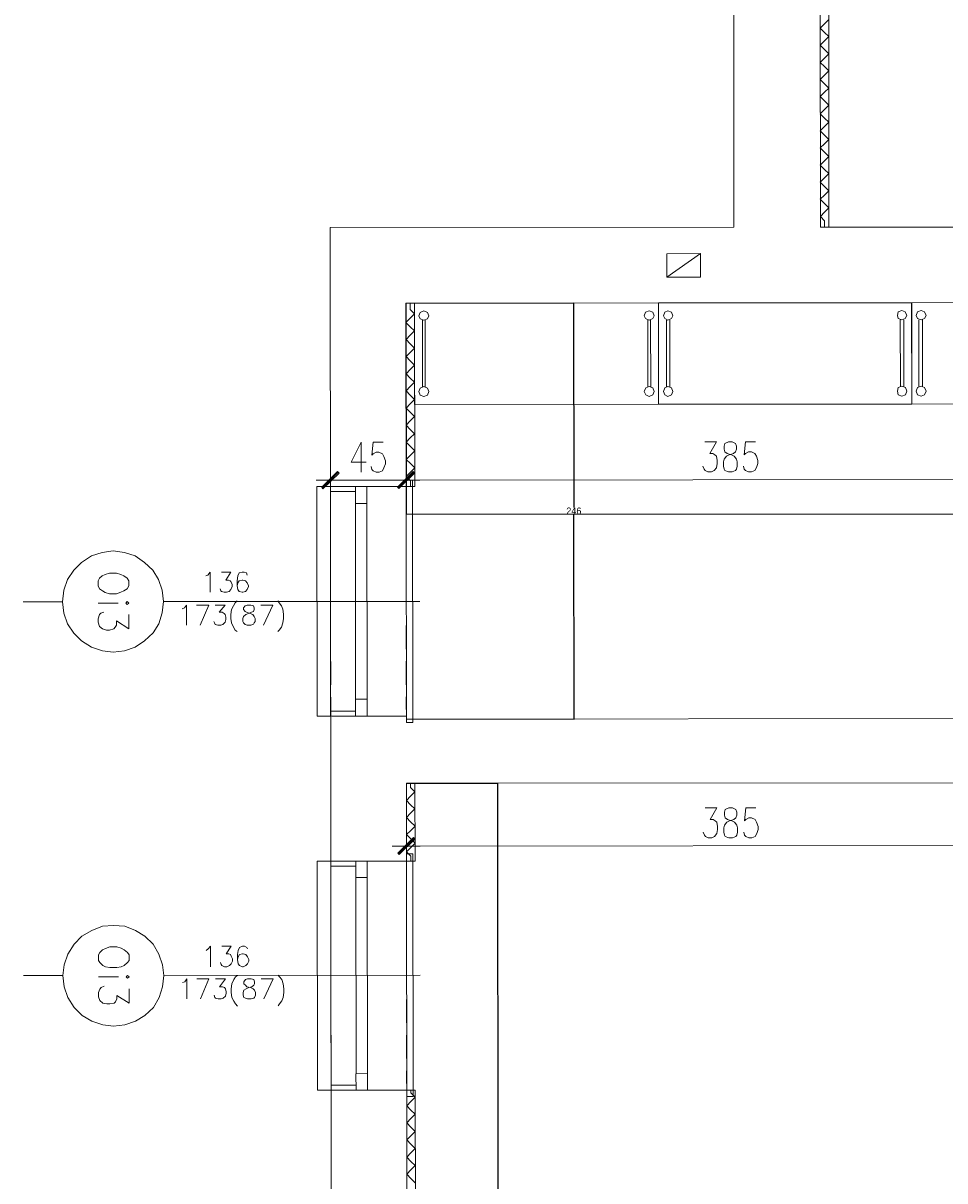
# Model space of a CAD drawing. Header units: inches. Extents: x -5850 to 5646, y 8947 to 13007.
# Tile 4 of 256: x -5532 to -4986, y 9634 to 10320. Entities that reach past the tile are written whole.
import ezdxf

# ---------------------------------------------------------------- set-up
doc = ezdxf.new("R2010")
doc.units = ezdxf.units.IN
doc.header["$MEASUREMENT"] = 0
for name, color, linetype in [('at_Entity', 7, 'Continuous'), ('at_Rect', 7, 'Continuous'), ('at_Solid', 7, 'Continuous')]:
    doc.layers.add(name, color=color, linetype=linetype)
doc.dimstyles.get("Standard").update_dxf_attribs({"dimtxt": 4, "dimasz": 0.18, "dimexe": 0.18, "dimexo": 0.0625, "dimgap": 0.09, "dimtad": 0, "dimtih": 1, "dimtoh": 1, "dimdec": 0, "dimzin": 0, "dimdsep": 46, "dimtxsty": 'Standard', "dimcen": 0.09, "dimadec": 0, "dimazin": 0, "dimtfac": 1, "dimtdec": 0, "dimtofl": 0, "dimtmove": 0, "dimatfit": 3, "dimfxl": 1, "dimtolj": 1, "dimtzin": 0, "dimarcsym": 0})

# ---------------------------------------------------------------- blocks, each defined once
blk = doc.blocks.new('*D3')
at = {"color": 0, "lineweight": -2, "transparency": 16777216}
for p, q in [((-5304.63, 9869.8), (-5250.5, 9869.85)), ((-5250.68, 9869.67), (-5250.46, 9617.48)), ((-5250.23, 9361.1), (-5250.46, 9613.3)), ((-5304.18, 9360.88), (-5250.05, 9360.92))]:
    blk.add_line(p, q, dxfattribs=at)
at = {"color": 0, "transparency": 16777216}
for points in [[(-5250.65, 9869.67), (-5250.71, 9869.67), (-5250.68, 9869.85)], [(-5250.26, 9361.1), (-5250.2, 9361.1), (-5250.23, 9360.92)]]:
    blk.add_solid(points, dxfattribs=at)
at = {"layer": 'Defpoints', "color": 0, "transparency": 16777216}
for p in [(-5304.7, 9869.8), (-5250.68, 9869.85), (-5304.24, 9360.88)]:
    blk.add_point(p, dxfattribs=at)
at = {"color": 0, "lineweight": 20, "transparency": 16777216, "insert": (-5250.46, 9615.39), "char_height": 4, "attachment_point": 5}
blk.add_mtext('\\A1;509', dxfattribs=at)
blk = doc.blocks.new('*D4')
at = {"color": 0, "lineweight": -2, "transparency": 16777216}
for p, q in [((-5304.95, 10154.02), (-5304.84, 10028.91)), ((-3960.03, 10155.22), (-3959.92, 10030.11)), ((-5304.66, 10029.09), (-4639.13, 10029.68)), ((-3960.1, 10030.29), (-4625.62, 10029.7))]:
    blk.add_line(p, q, dxfattribs=at)
at = {"color": 0, "transparency": 16777216}
for points in [[(-5304.66, 10029.12), (-5304.66, 10029.06), (-5304.84, 10029.09)], [(-3960.1, 10030.26), (-3960.1, 10030.32), (-3959.92, 10030.29)]]:
    blk.add_solid(points, dxfattribs=at)
at = {"layer": 'Defpoints', "color": 0, "transparency": 16777216}
for p in [(-5304.95, 10154.08), (-3960.03, 10155.28), (-3959.92, 10030.29)]:
    blk.add_point(p, dxfattribs=at)
at = {"color": 0, "lineweight": 20, "transparency": 16777216, "insert": (-4632.38, 10029.69), "char_height": 4, "attachment_point": 5}
blk.add_mtext('\\A1;1345', dxfattribs=at)
blk = doc.blocks.new('*D5')
at = {"color": 0, "lineweight": -2, "transparency": 16777216}
for p, q in [((-5304.89, 10154.08), (-5205.47, 10154.17)), ((-5205.65, 10153.99), (-5205.54, 10033.13)), ((-5205.43, 9908.09), (-5205.54, 10028.95)), ((-5304.67, 9907.82), (-5205.25, 9907.91))]:
    blk.add_line(p, q, dxfattribs=at)
at = {"color": 0, "transparency": 16777216}
for points in [[(-5205.62, 10153.99), (-5205.68, 10153.99), (-5205.65, 10154.17)], [(-5205.46, 9908.09), (-5205.4, 9908.09), (-5205.43, 9907.91)]]:
    blk.add_solid(points, dxfattribs=at)
at = {"layer": 'Defpoints', "color": 0, "transparency": 16777216}
for p in [(-5304.95, 10154.08), (-5205.65, 10154.17), (-5304.73, 9907.82)]:
    blk.add_point(p, dxfattribs=at)
at = {"color": 0, "lineweight": 20, "transparency": 16777216, "insert": (-5205.54, 10031.04), "char_height": 4, "attachment_point": 5}
blk.add_mtext('\\A1;246', dxfattribs=at)

msp = doc.modelspace()

# ---------------------------------------------------------------- hatches: boundary and pattern name
at = {"layer": 'at_Solid', "lineweight": 20}
for points in [[(-5354.71, 10045.06), (-5354.26, 10044.21), (-5345.4, 10054.36)], [(-5354.26, 10044.21), (-5345.4, 10054.36), (-5344.56, 10053.51)], [(-5300.62, 10054.4), (-5309.09, 10044.25), (-5309.93, 10045.1)], [(-5309.93, 10045.1), (-5309.09, 10044.25), (-5300.62, 10054.4)], [(-5299.79, 10053.55), (-5300.62, 10054.4), (-5309.09, 10044.25)], [(-5309.09, 10044.25), (-5300.62, 10054.4), (-5299.79, 10053.55)], [(-5309.73, 9828.4), (-5308.9, 9827.56), (-5300.43, 9837.71)], [(-5308.9, 9827.56), (-5300.43, 9837.71), (-5299.59, 9836.86)]]:
    msp.add_hatch(color=7, dxfattribs=at).paths.add_polyline_path(points)

# ---------------------------------------------------------------- linework, layer by layer
at = {"layer": 'at_Entity', "color": 7, "lineweight": 20}
for p, q in [((-5112.04, 11696.85), (-5110.71, 10199.03)), ((-5060.91, 11696.9), (-5059.57, 10199.07)), ((-5055.83, 11696.9), (-5054.5, 10199.08)), ((-5059.68, 10316.92), (-5057.17, 10319.46)), ((-5057.16, 10314.39), (-5059.68, 10316.92)), ((-5054.61, 10321.99), (-5057.17, 10319.46)), ((-5059.67, 10306.79), (-5057.16, 10309.32)), ((-5057.16, 10314.39), (-5054.6, 10311.86)), ((-5054.6, 10311.86), (-5057.16, 10309.32)), ((-5057.16, 10304.25), (-5059.67, 10306.79)), ((-5057.16, 10304.25), (-5054.59, 10301.72)), ((-5059.66, 10296.65), (-5057.15, 10299.18)), ((-5057.15, 10294.11), (-5059.66, 10296.65)), ((-5054.59, 10301.72), (-5057.15, 10299.18)), ((-5059.65, 10286.51), (-5057.14, 10289.05)), ((-5057.15, 10294.11), (-5054.58, 10291.59)), ((-5054.58, 10291.59), (-5057.14, 10289.05)), ((-5057.14, 10283.98), (-5059.65, 10286.51)), ((-5057.14, 10283.98), (-5054.57, 10281.45)), ((-5059.64, 10276.37), (-5057.13, 10278.91)), ((-5057.13, 10273.84), (-5059.64, 10276.37)), ((-5054.57, 10281.45), (-5057.13, 10278.91)), ((-5059.63, 10266.24), (-5057.12, 10268.77)), ((-5057.13, 10273.84), (-5054.56, 10271.31)), ((-5054.56, 10271.31), (-5057.12, 10268.77)), ((-5057.12, 10263.7), (-5059.63, 10266.24)), ((-5057.12, 10263.7), (-5054.55, 10261.17)), ((-5059.62, 10256.1), (-5057.12, 10258.63)), ((-5057.11, 10253.56), (-5059.62, 10256.1)), ((-5054.55, 10261.17), (-5057.12, 10258.63)), ((-5059.61, 10245.96), (-5057.11, 10248.49)), ((-5057.11, 10253.56), (-5054.54, 10251.03)), ((-5054.54, 10251.03), (-5057.11, 10248.49)), ((-5057.1, 10243.42), (-5059.61, 10245.96)), ((-5057.1, 10243.42), (-5054.53, 10240.9)), ((-5054.53, 10240.9), (-5057.1, 10238.36)), ((-5059.6, 10235.82), (-5057.1, 10238.36)), ((-5057.09, 10233.29), (-5059.6, 10235.82)), ((-5059.6, 10225.68), (-5057.09, 10228.22)), ((-5057.09, 10233.29), (-5054.53, 10230.76)), ((-5054.53, 10230.76), (-5057.09, 10228.22)), ((-5057.08, 10223.15), (-5059.6, 10225.68)), ((-5057.08, 10223.15), (-5054.52, 10220.62)), ((-5054.52, 10220.62), (-5057.08, 10218.08)), ((-5059.59, 10215.55), (-5057.08, 10218.08)), ((-5057.07, 10213.01), (-5059.59, 10215.55)), ((-5059.58, 10205.41), (-5057.07, 10207.95)), ((-5057.07, 10213.01), (-5054.51, 10210.48)), ((-5054.51, 10210.48), (-5057.07, 10207.95)), ((-5057.07, 10202.88), (-5059.58, 10205.41)), ((-5059.57, 10199.07), (-4541.75, 10199.54)), ((-5057.07, 10202.88), (-5057.06, 10199.08)), ((-5349.77, 10198.81), (-5110.71, 10199.03)), ((-5348.97, 9310.09), (-5349.77, 10198.81)), ((-5150.4, 10183.36), (-5130.55, 10183.38)), ((-5150.38, 10169.43), (-5150.4, 10183.36)), ((-5150.38, 10169.43), (-5130.55, 10183.38)), ((-5130.55, 10183.38), (-5130.53, 10169.44)), ((-5130.53, 10169.44), (-5150.38, 10169.43)), ((-5304.95, 10154.08), (-3960.03, 10155.28)), ((-5304.73, 9907.82), (-5304.95, 10154.08)), ((-5302.44, 10150.28), (-5302.44, 10154.08)), ((-5299.78, 10045.52), (-5299.87, 10154.09)), ((-5304.94, 10142.68), (-5302.43, 10145.21)), ((-5302.44, 10150.28), (-5299.87, 10147.75)), ((-5299.87, 10147.75), (-5302.43, 10145.21)), ((-5296.52, 10148.6), (-5297.36, 10146.48)), ((-5297.36, 10146.48), (-5296.52, 10144.79)), ((-5294.41, 10149.44), (-5296.52, 10148.6)), ((-5296.52, 10144.79), (-5294.4, 10143.95)), ((-5292.29, 10148.6), (-5294.41, 10149.44)), ((-5294.4, 10143.95), (-5292.28, 10144.8)), ((-5291.45, 10146.49), (-5292.29, 10148.6)), ((-5292.28, 10144.8), (-5291.45, 10146.49)), ((-5163.02, 10148.72), (-5163.86, 10146.6)), ((-5163.86, 10146.6), (-5163.02, 10144.91)), ((-5160.91, 10149.56), (-5163.02, 10148.72)), ((-5163.02, 10144.91), (-5160.9, 10144.07)), ((-5158.79, 10148.72), (-5160.91, 10149.56)), ((-5160.9, 10144.07), (-5158.78, 10144.92)), ((-5157.95, 10146.61), (-5158.79, 10148.72)), ((-5158.78, 10144.92), (-5157.95, 10146.61)), ((-5151.65, 10148.73), (-5152.48, 10146.61)), ((-5152.48, 10146.61), (-5151.65, 10144.92)), ((-5149.92, 10149.57), (-5151.65, 10148.73)), ((-5151.65, 10144.92), (-5149.92, 10144.08)), ((-5147.8, 10148.73), (-5149.92, 10149.57)), ((-5149.92, 10144.08), (-5147.8, 10144.93)), ((-5146.96, 10146.62), (-5147.8, 10148.73)), ((-5147.8, 10144.93), (-5146.96, 10146.62)), ((-5013.52, 10148.85), (-5013.91, 10146.73)), ((-5013.91, 10146.73), (-5013.52, 10145.05)), ((-5011.4, 10149.69), (-5013.52, 10148.85)), ((-5013.52, 10145.05), (-5011.4, 10144.21)), ((-5009.28, 10148.85), (-5011.4, 10149.69)), ((-5011.4, 10144.21), (-5009.28, 10145.05)), ((-5008.44, 10146.74), (-5009.28, 10148.85)), ((-5009.28, 10145.05), (-5008.44, 10146.74)), ((-5002.09, 10148.86), (-5002.92, 10146.74)), ((-5002.92, 10146.74), (-5002.09, 10145.06)), ((-4999.97, 10149.7), (-5002.09, 10148.86)), ((-5002.09, 10145.06), (-4999.97, 10144.22)), ((-4997.85, 10148.86), (-4999.97, 10149.7)), ((-4999.97, 10144.22), (-4997.85, 10145.06)), ((-4997.01, 10146.75), (-4997.85, 10148.86)), ((-4997.85, 10145.06), (-4997.01, 10146.75)), ((-5302.43, 10140.14), (-5304.94, 10142.68)), ((-5302.43, 10140.14), (-5299.86, 10137.61)), ((-5295.24, 10143.95), (-5295.2, 10104.24)), ((-5293.56, 10143.95), (-5293.53, 10104.24)), ((-5161.74, 10144.07), (-5161.7, 10104.36)), ((-5160.07, 10144.07), (-5160.03, 10104.36)), ((-5150.75, 10144.08), (-5150.72, 10104.37)), ((-5148.69, 10144.08), (-5148.65, 10104.37)), ((-5012.23, 10144.2), (-5012.2, 10104.49)), ((-5010.12, 10144.21), (-5010.08, 10104.5)), ((-5001.25, 10144.21), (-5001.21, 10104.5)), ((-4999.13, 10144.22), (-4999.09, 10104.51)), ((-5304.93, 10132.54), (-5302.42, 10135.07)), ((-5302.42, 10130), (-5304.93, 10132.54)), ((-5299.86, 10137.61), (-5302.42, 10135.07)), ((-5304.92, 10122.4), (-5302.41, 10124.94)), ((-5302.42, 10130), (-5299.85, 10127.48)), ((-5299.85, 10127.48), (-5302.41, 10124.94)), ((-5302.41, 10119.87), (-5304.92, 10122.4)), ((-5302.41, 10119.87), (-5299.84, 10117.34)), ((-5299.84, 10117.34), (-5302.41, 10114.8)), ((-5304.91, 10112.26), (-5302.41, 10114.8)), ((-5302.4, 10109.73), (-5304.91, 10112.26)), ((-5304.9, 10102.13), (-5302.4, 10104.66)), ((-5302.4, 10109.73), (-5299.83, 10107.2)), ((-5299.83, 10107.2), (-5302.4, 10104.66)), ((-5296.48, 10103.82), (-5297.32, 10101.71)), ((-5294.37, 10104.67), (-5296.48, 10103.82)), ((-5292.25, 10103.83), (-5294.37, 10104.67)), ((-5291.41, 10101.71), (-5292.25, 10103.83)), ((-5162.98, 10103.94), (-5163.82, 10101.83)), ((-5160.87, 10104.79), (-5162.98, 10103.94)), ((-5158.75, 10103.95), (-5160.87, 10104.79)), ((-5157.91, 10101.83), (-5158.75, 10103.95)), ((-5151.61, 10103.95), (-5152.44, 10101.84)), ((-5149.88, 10104.8), (-5151.61, 10103.95)), ((-5147.76, 10103.96), (-5149.88, 10104.8)), ((-5146.92, 10101.84), (-5147.76, 10103.96)), ((-5013.48, 10104.08), (-5013.87, 10101.96)), ((-5011.36, 10104.92), (-5013.48, 10104.08)), ((-5009.24, 10104.08), (-5011.36, 10104.92)), ((-5008.4, 10101.97), (-5009.24, 10104.08)), ((-5002.05, 10104.09), (-5002.88, 10101.97)), ((-4999.93, 10104.93), (-5002.05, 10104.09)), ((-4997.81, 10104.09), (-4999.93, 10104.93)), ((-4996.97, 10101.98), (-4997.81, 10104.09)), ((-5302.39, 10099.59), (-5304.9, 10102.13)), ((-5302.39, 10099.59), (-5299.82, 10097.06)), ((-5299.82, 10097.06), (-5302.39, 10094.52)), ((-5297.32, 10101.71), (-5296.48, 10099.6)), ((-5296.48, 10099.6), (-5294.36, 10098.76)), ((-5294.36, 10098.76), (-5292.24, 10099.6)), ((-5292.24, 10099.6), (-5291.41, 10101.71)), ((-5163.82, 10101.83), (-5162.98, 10099.72)), ((-5162.98, 10099.72), (-5160.86, 10098.88)), ((-5160.86, 10098.88), (-5158.74, 10099.72)), ((-5158.74, 10099.72), (-5157.91, 10101.83)), ((-5152.44, 10101.84), (-5151.61, 10099.73)), ((-5151.61, 10099.73), (-5149.88, 10098.88)), ((-5149.88, 10098.88), (-5147.76, 10099.73)), ((-5147.76, 10099.73), (-5146.92, 10101.84)), ((-5013.87, 10101.96), (-5013.48, 10099.85)), ((-5013.48, 10099.85), (-5011.36, 10099.01)), ((-5011.36, 10099.01), (-5009.24, 10099.85)), ((-5009.24, 10099.85), (-5008.4, 10101.97)), ((-5002.88, 10101.97), (-5002.05, 10099.86)), ((-5002.05, 10099.86), (-4999.93, 10099.02)), ((-4999.93, 10099.02), (-4997.81, 10099.86)), ((-4997.81, 10099.86), (-4996.97, 10101.98)), ((-5304.89, 10091.99), (-5302.39, 10094.52)), ((-5302.38, 10089.45), (-5304.89, 10091.99)), ((-5304.88, 10081.85), (-5302.38, 10084.38)), ((-5302.38, 10089.45), (-5299.81, 10086.92)), ((-5299.81, 10086.92), (-5302.38, 10084.38)), ((-5302.37, 10079.32), (-5304.88, 10081.85)), ((-5302.37, 10079.32), (-5299.81, 10076.79)), ((-5299.81, 10076.79), (-5302.37, 10074.25)), ((-5331.48, 10071.69), (-5337.38, 10059.86)), ((-5331.48, 10071.69), (-5331.46, 10053.95)), ((-5324.34, 10071.69), (-5325.17, 10064.09)), ((-5318.43, 10071.7), (-5324.34, 10071.69)), ((-5304.88, 10071.71), (-5302.37, 10074.25)), ((-5302.36, 10069.18), (-5304.88, 10071.71)), ((-5127.88, 10071.87), (-5121.13, 10071.88)), ((-5121.13, 10071.88), (-5124.92, 10065.11)), ((-5116.06, 10071.03), (-5116.5, 10069.35)), ((-5116.5, 10069.35), (-5116.5, 10067.65)), ((-5113.94, 10071.88), (-5116.06, 10071.03)), ((-5111.88, 10071.88), (-5113.94, 10071.88)), ((-5109.76, 10071.04), (-5111.88, 10071.88)), ((-5109.31, 10069.35), (-5109.76, 10071.04)), ((-5109.31, 10067.66), (-5109.31, 10069.35)), ((-5103.85, 10071.89), (-5104.68, 10064.29)), ((-5097.94, 10071.9), (-5103.85, 10071.89)), ((-5325.17, 10064.09), (-5324.33, 10064.94)), ((-5324.33, 10064.94), (-5322.6, 10065.78)), ((-5322.6, 10065.78), (-5320.93, 10065.78)), ((-5320.93, 10065.78), (-5318.81, 10064.94)), ((-5318.81, 10064.94), (-5317.97, 10063.25)), ((-5317.97, 10063.25), (-5317.13, 10060.72)), ((-5304.87, 10061.57), (-5302.36, 10064.11)), ((-5302.36, 10069.18), (-5299.8, 10066.65)), ((-5299.8, 10066.65), (-5302.36, 10064.11)), ((-5124.92, 10065.11), (-5123.25, 10065.12)), ((-5123.25, 10065.12), (-5121.96, 10064.27)), ((-5121.96, 10064.27), (-5121.13, 10063.43)), ((-5121.13, 10063.43), (-5120.73, 10060.89)), ((-5116.5, 10067.65), (-5116.05, 10065.96)), ((-5116.5, 10061.74), (-5115.21, 10063.43)), ((-5116.05, 10065.96), (-5114.83, 10065.12)), ((-5115.21, 10063.43), (-5113.54, 10064.28)), ((-5114.83, 10065.12), (-5112.26, 10064.28)), ((-5113.54, 10064.28), (-5110.98, 10065.13)), ((-5112.26, 10064.28), (-5110.59, 10063.44)), ((-5110.98, 10065.13), (-5109.75, 10065.97)), ((-5110.59, 10063.44), (-5109.3, 10061.75)), ((-5109.75, 10065.97), (-5109.31, 10067.66)), ((-5104.68, 10064.29), (-5103.84, 10065.13)), ((-5103.84, 10065.13), (-5102.11, 10065.98)), ((-5102.11, 10065.98), (-5100.44, 10065.98)), ((-5100.44, 10065.98), (-5098.32, 10065.14)), ((-5098.32, 10065.14), (-5097.48, 10063.45)), ((-5097.48, 10063.45), (-5096.64, 10060.91)), ((-5349.63, 10041.68), (-5349.64, 10056.89)), ((-5337.38, 10059.86), (-5328.51, 10059.86)), ((-5325.16, 10055.64), (-5325.55, 10057.33)), ((-5324.32, 10054.8), (-5325.16, 10055.64)), ((-5317.97, 10056.49), (-5318.8, 10054.8)), ((-5317.13, 10059.03), (-5317.97, 10056.49)), ((-5317.13, 10060.72), (-5317.13, 10059.03)), ((-5302.36, 10059.04), (-5304.87, 10061.57)), ((-5304.86, 10056.93), (-5304.85, 10041.72)), ((-5304.85, 10041.72), (-5304.86, 10056.93)), ((-5302.36, 10059.04), (-5299.79, 10056.51)), ((-5299.79, 10056.51), (-5302.35, 10053.98)), ((-5128.31, 10055.82), (-5129.15, 10057.5)), ((-5127.87, 10054.97), (-5128.31, 10055.82)), ((-5121.12, 10056.67), (-5122.4, 10054.98)), ((-5120.73, 10059.21), (-5121.12, 10056.67)), ((-5120.73, 10060.89), (-5120.73, 10059.21)), ((-5116.88, 10060.05), (-5116.5, 10061.74)), ((-5116.88, 10057.51), (-5116.88, 10060.05)), ((-5116.49, 10055.83), (-5116.88, 10057.51)), ((-5116.04, 10054.98), (-5116.49, 10055.83)), ((-5109.3, 10055.83), (-5109.74, 10054.99)), ((-5109.3, 10061.75), (-5108.91, 10060.06)), ((-5108.91, 10057.52), (-5109.3, 10055.83)), ((-5108.91, 10060.06), (-5108.91, 10057.52)), ((-5104.67, 10055.84), (-5105.06, 10057.53)), ((-5103.83, 10054.99), (-5104.67, 10055.84)), ((-5097.48, 10056.69), (-5098.31, 10055)), ((-5096.64, 10059.23), (-5097.48, 10056.69)), ((-5096.64, 10060.91), (-5096.64, 10059.23)), ((-5341.6, 10049.29), (-5358.11, 10049.28)), ((-5345.4, 10054.36), (-5354.71, 10045.06)), ((-5345.01, 10053.94), (-5354.7, 10044.63)), ((-5354.26, 10044.21), (-5345.4, 10054.36)), ((-5354.26, 10044.21), (-5345.4, 10054.36)), ((-5344.56, 10053.51), (-5354.26, 10044.21)), ((-5345.4, 10054.36), (-5344.56, 10053.51)), ((-5344.17, 10049.29), (-5310.38, 10049.32)), ((-5322.59, 10053.96), (-5324.32, 10054.8)), ((-5320.92, 10053.96), (-5322.59, 10053.96)), ((-5318.8, 10054.8), (-5320.92, 10053.96)), ((-5313.33, 10049.32), (-5296.83, 10049.33)), ((-5296.83, 10049.33), (-5313.33, 10049.32)), ((-5309.93, 10045.1), (-5300.62, 10054.4)), ((-5300.62, 10054.4), (-5309.93, 10045.1)), ((-5309.54, 10044.67), (-5300.23, 10053.98)), ((-5300.23, 10053.98), (-5309.54, 10044.67)), ((-5300.62, 10054.4), (-5309.09, 10044.25)), ((-5300.62, 10054.4), (-5309.09, 10044.25)), ((-5309.09, 10044.25), (-5300.62, 10054.4)), ((-5309.09, 10044.25), (-5300.62, 10054.4)), ((-5309.09, 10044.25), (-5299.79, 10053.55)), ((-5299.79, 10053.55), (-5309.09, 10044.25)), ((-5304.86, 10051.44), (-5302.35, 10053.98)), ((-5302.35, 10048.91), (-5304.86, 10051.44)), ((-5301.06, 10049.33), (-5304.86, 10049.32)), ((-5304.84, 10034.12), (-5304.86, 10049.32)), ((-5302.34, 10045.52), (-5302.35, 10048.91)), ((-5300.94, 9905.71), (-5301.06, 10049.33)), ((-5299.79, 10053.55), (-5300.62, 10054.4)), ((-5300.62, 10054.4), (-5299.79, 10053.55)), ((-5299.39, 10049.33), (-4926.38, 10049.66)), ((-5126.19, 10054.13), (-5127.87, 10054.97)), ((-5124.07, 10054.13), (-5126.19, 10054.13)), ((-5122.4, 10054.98), (-5124.07, 10054.13)), ((-5113.92, 10054.14), (-5116.04, 10054.98)), ((-5111.86, 10054.15), (-5113.92, 10054.14)), ((-5109.74, 10054.99), (-5111.86, 10054.15)), ((-5102.1, 10054.15), (-5103.83, 10054.99)), ((-5100.43, 10054.16), (-5102.1, 10054.15)), ((-5098.31, 10055), (-5100.43, 10054.16)), ((-5349.63, 10045.48), (-5357.66, 10045.47)), ((-5357.66, 10045.47), (-5357.54, 9909.46)), ((-5354.71, 10045.06), (-5354.26, 10044.21)), ((-5349.63, 10045.48), (-5304.85, 10045.52)), ((-5349.62, 10034.08), (-5349.63, 10045.48)), ((-5334.85, 10042.54), (-5349.63, 10042.52)), ((-5334.85, 10045.49), (-5304.85, 10045.52)), ((-5309.09, 10044.25), (-5309.93, 10045.1)), ((-5309.93, 10045.1), (-5309.09, 10044.25)), ((-5304.85, 10045.52), (-5299.78, 10045.52)), ((-5334.74, 9919.62), (-5334.84, 10035.36)), ((-5327.99, 9919.63), (-5328.1, 10035.37)), ((-5349.6, 10012.96), (-5349.61, 10026.9)), ((-5304.82, 10013), (-5304.84, 10026.94)), ((-5491.12, 10004.38), (-5497.03, 10000.57)), ((-5484.77, 10006.5), (-5491.12, 10004.38)), ((-5478.41, 10007.35), (-5484.77, 10006.5)), ((-5471.66, 10006.51), (-5478.41, 10007.35)), ((-5465.36, 10004.41), (-5471.66, 10006.51)), ((-5459.84, 10000.61), (-5465.36, 10004.41)), ((-5349.58, 9991.83), (-5349.6, 10005.78)), ((-5304.8, 9991.87), (-5304.82, 10005.82)), ((-5501.66, 9995.93), (-5505.44, 9990.43)), ((-5497.03, 10000.57), (-5501.66, 9995.93)), ((-5480.52, 9994.25), (-5483.08, 9993.41)), ((-5476.34, 9994.26), (-5480.52, 9994.25)), ((-5473.77, 9993.42), (-5476.34, 9994.26)), ((-5454.76, 9995.97), (-5459.84, 10000.61)), ((-5451.41, 9990.48), (-5454.76, 9995.97)), ((-5422.25, 9993.04), (-5420.96, 9994.73)), ((-5420.96, 9994.73), (-5420.95, 9982.9)), ((-5414.22, 9994.74), (-5408.75, 9994.74)), ((-5408.75, 9994.74), (-5411.7, 9990.09)), ((-5403.68, 9994.32), (-5404.51, 9992.63)), ((-5401.95, 9994.75), (-5403.68, 9994.32)), ((-5400.72, 9994.75), (-5401.95, 9994.75)), ((-5399.44, 9994.33), (-5400.72, 9994.75)), ((-5398.99, 9993.06), (-5399.44, 9994.33)), ((-5505.44, 9990.43), (-5507.56, 9984.09)), ((-5486.43, 9991.29), (-5487.26, 9989.6)), ((-5487.26, 9989.6), (-5487.26, 9986.64)), ((-5484.76, 9992.56), (-5486.43, 9991.29)), ((-5483.08, 9993.41), (-5484.76, 9992.56)), ((-5472.1, 9992.57), (-5473.77, 9993.42)), ((-5469.98, 9991.31), (-5472.1, 9992.57)), ((-5469.14, 9989.62), (-5469.98, 9991.31)), ((-5469.14, 9986.66), (-5469.14, 9989.62)), ((-5449.28, 9984.14), (-5451.41, 9990.48)), ((-5423.53, 9992.62), (-5422.25, 9993.04)), ((-5411.7, 9990.09), (-5409.97, 9990.1)), ((-5409.97, 9990.1), (-5409.14, 9989.67)), ((-5409.14, 9989.67), (-5408.75, 9989.25)), ((-5408.75, 9989.25), (-5407.85, 9987.56)), ((-5407.85, 9987.56), (-5407.85, 9986.3)), ((-5404.51, 9992.63), (-5404.9, 9989.68)), ((-5404.9, 9989.68), (-5404.9, 9986.72)), ((-5404.51, 9988.41), (-5404.9, 9986.72)), ((-5403.67, 9989.68), (-5404.51, 9988.41)), ((-5401.94, 9990.1), (-5403.67, 9989.68)), ((-5401.55, 9990.1), (-5401.94, 9990.1)), ((-5399.88, 9989.68), (-5401.55, 9990.1)), ((-5398.99, 9988.42), (-5399.88, 9989.68)), ((-5398.15, 9986.72), (-5398.99, 9988.42)), ((-5507.56, 9984.09), (-5508.39, 9977.33)), ((-5487.26, 9986.64), (-5486.42, 9984.96)), ((-5486.42, 9984.96), (-5484.75, 9983.69)), ((-5484.75, 9983.69), (-5483.07, 9982.85)), ((-5483.07, 9982.85), (-5480.51, 9982)), ((-5480.51, 9982), (-5476.33, 9982.01)), ((-5476.33, 9982.01), (-5473.76, 9982.86)), ((-5473.76, 9982.86), (-5472.09, 9983.7)), ((-5472.09, 9983.7), (-5469.97, 9984.97)), ((-5469.97, 9984.97), (-5469.14, 9986.66)), ((-5448.44, 9977.39), (-5449.28, 9984.14)), ((-5414.65, 9983.75), (-5415.04, 9985.02)), ((-5414.21, 9983.33), (-5414.65, 9983.75)), ((-5412.53, 9982.91), (-5414.21, 9983.33)), ((-5411.25, 9982.91), (-5412.53, 9982.91)), ((-5409.58, 9983.34), (-5411.25, 9982.91)), ((-5408.74, 9984.6), (-5409.58, 9983.34)), ((-5407.85, 9986.3), (-5408.74, 9984.6)), ((-5404.9, 9986.72), (-5404.5, 9984.61)), ((-5404.5, 9984.61), (-5403.67, 9983.34)), ((-5403.67, 9983.34), (-5401.94, 9982.92)), ((-5401.94, 9982.92), (-5401.55, 9982.92)), ((-5401.55, 9982.92), (-5399.88, 9983.35)), ((-5399.88, 9983.35), (-5398.98, 9984.61)), ((-5398.98, 9984.61), (-5398.15, 9986.3)), ((-5398.15, 9986.3), (-5398.15, 9986.72)), ((-5349.56, 9970.3), (-5349.58, 9984.66)), ((-5304.79, 9970.34), (-5304.8, 9984.7)), ((-5508.39, 9977.33), (-5531.64, 9977.31)), ((-5508.39, 9977.33), (-5507.54, 9970.58)), ((-5475.43, 9976.52), (-5487.25, 9976.51)), ((-5469.97, 9977.37), (-5470.8, 9976.52)), ((-5470.8, 9976.52), (-5469.96, 9975.68)), ((-5469.13, 9976.53), (-5469.97, 9977.37)), ((-5469.96, 9975.68), (-5469.13, 9976.53)), ((-5449.27, 9970.63), (-5448.44, 9977.39)), ((-5296.76, 9977.52), (-5448.44, 9977.39)), ((-5437.45, 9973.18), (-5436.17, 9973.59)), ((-5436.17, 9973.59), (-5434.89, 9975.29)), ((-5434.89, 9975.29), (-5434.88, 9963.46)), ((-5428.98, 9975.3), (-5421.78, 9975.3)), ((-5421.78, 9975.3), (-5426.85, 9963.47)), ((-5417.99, 9975.31), (-5412.08, 9975.31)), ((-5412.08, 9975.31), (-5415.48, 9971.08)), ((-5407.01, 9974.89), (-5408.29, 9972.78)), ((-5406.17, 9976.58), (-5407.01, 9974.89)), ((-5404.89, 9977.85), (-5406.17, 9976.58)), ((-5400.26, 9974.9), (-5401.09, 9973.63)), ((-5401.09, 9973.63), (-5401.09, 9972.78)), ((-5398.98, 9975.32), (-5400.26, 9974.9)), ((-5396.91, 9975.32), (-5398.98, 9975.32)), ((-5395.18, 9974.9), (-5396.91, 9975.32)), ((-5394.79, 9973.63), (-5395.18, 9974.9)), ((-5394.79, 9972.79), (-5394.79, 9973.63)), ((-5390.95, 9975.33), (-5383.81, 9975.34)), ((-5383.81, 9975.34), (-5389.26, 9963.5)), ((-5380.85, 9977.87), (-5380.02, 9976.61)), ((-5380.02, 9976.61), (-5378.73, 9974.92)), ((-5378.73, 9974.92), (-5377.89, 9972.8)), ((-5507.54, 9970.58), (-5505.42, 9964.24)), ((-5487.24, 9967.21), (-5486.41, 9969.75)), ((-5487.24, 9965.11), (-5487.24, 9967.21)), ((-5486.41, 9969.75), (-5485.57, 9970.6)), ((-5485.57, 9970.6), (-5483.9, 9971.02)), ((-5469.12, 9969.77), (-5469.11, 9961.32)), ((-5451.38, 9964.29), (-5449.27, 9970.63)), ((-5415.48, 9971.08), (-5413.75, 9971.08)), ((-5413.75, 9971.08), (-5412.52, 9970.24)), ((-5412.52, 9970.24), (-5412.08, 9969.82)), ((-5412.08, 9969.82), (-5411.68, 9968.13)), ((-5411.68, 9966.86), (-5412.07, 9965.17)), ((-5411.68, 9968.13), (-5411.68, 9966.86)), ((-5408.29, 9972.78), (-5408.73, 9969.82)), ((-5408.73, 9969.82), (-5408.73, 9967.28)), ((-5408.73, 9967.28), (-5408.28, 9964.75)), ((-5401.53, 9967.29), (-5401.09, 9968.56)), ((-5401.53, 9965.6), (-5401.53, 9967.29)), ((-5401.09, 9972.78), (-5400.25, 9971.52)), ((-5401.09, 9968.56), (-5399.86, 9969.83)), ((-5400.25, 9971.52), (-5399.42, 9971.1)), ((-5399.86, 9969.83), (-5398.13, 9970.25)), ((-5399.42, 9971.1), (-5397.3, 9970.26)), ((-5398.13, 9970.25), (-5396.46, 9971.1)), ((-5397.3, 9970.26), (-5395.62, 9969.83)), ((-5396.46, 9971.1), (-5395.18, 9971.52)), ((-5395.62, 9969.83), (-5394.79, 9968.56)), ((-5395.18, 9971.52), (-5394.79, 9972.79)), ((-5394.79, 9968.56), (-5394.34, 9967.3)), ((-5394.34, 9967.3), (-5394.34, 9965.61)), ((-5377.89, 9972.8), (-5377.45, 9969.85)), ((-5377.44, 9967.31), (-5377.89, 9964.78)), ((-5377.45, 9969.85), (-5377.44, 9967.31)), ((-5505.42, 9964.24), (-5501.62, 9958.75)), ((-5486.4, 9962.57), (-5487.24, 9965.11)), ((-5484.73, 9961.31), (-5486.4, 9962.57)), ((-5482.22, 9960.46), (-5484.73, 9961.31)), ((-5480.49, 9960.46), (-5482.22, 9960.46)), ((-5477.98, 9961.31), (-5480.49, 9960.46)), ((-5477.15, 9962.15), (-5477.98, 9961.31)), ((-5476.31, 9963.42), (-5477.15, 9962.15)), ((-5469.11, 9961.32), (-5476.31, 9965.96)), ((-5476.31, 9965.96), (-5476.31, 9963.42)), ((-5454.73, 9958.8), (-5451.38, 9964.29)), ((-5418.43, 9964.74), (-5418.82, 9965.59)), ((-5417.98, 9963.9), (-5418.43, 9964.74)), ((-5416.31, 9963.47), (-5417.98, 9963.9)), ((-5414.63, 9963.48), (-5416.31, 9963.47)), ((-5413.35, 9963.9), (-5414.63, 9963.48)), ((-5412.07, 9965.17), (-5413.35, 9963.9)), ((-5408.28, 9964.75), (-5406.99, 9962.22)), ((-5406.99, 9962.22), (-5406.16, 9960.53)), ((-5406.16, 9960.53), (-5404.87, 9959.69)), ((-5401.09, 9964.76), (-5401.53, 9965.6)), ((-5400.25, 9963.91), (-5401.09, 9964.76)), ((-5398.97, 9963.49), (-5400.25, 9963.91)), ((-5396.9, 9963.49), (-5398.97, 9963.49)), ((-5395.17, 9963.92), (-5396.9, 9963.49)), ((-5394.78, 9964.77), (-5395.17, 9963.92)), ((-5394.34, 9965.61), (-5394.78, 9964.77)), ((-5380, 9960.55), (-5380.84, 9959.71)), ((-5378.72, 9962.24), (-5380, 9960.55)), ((-5377.89, 9964.78), (-5378.72, 9962.24)), ((-5349.55, 9949.17), (-5349.56, 9963.12)), ((-5304.77, 9949.21), (-5304.78, 9963.16)), ((-5501.62, 9958.75), (-5496.99, 9954.11)), ((-5496.99, 9954.11), (-5491.08, 9950.31)), ((-5465.31, 9950.34), (-5459.8, 9954.15)), ((-5459.8, 9954.15), (-5454.73, 9958.8)), ((-5491.08, 9950.31), (-5484.72, 9948.21)), ((-5484.72, 9948.21), (-5478.36, 9947.37)), ((-5478.36, 9947.37), (-5471.61, 9948.22)), ((-5471.61, 9948.22), (-5465.31, 9950.34)), ((-5349.53, 9928.06), (-5349.54, 9942)), ((-5304.75, 9928.1), (-5304.76, 9942.04)), ((-5349.51, 9909.47), (-5349.52, 9920.87)), ((-5304.73, 9905.71), (-5304.74, 9920.91)), ((-5334.73, 9912.44), (-5349.51, 9912.43)), ((-5357.54, 9909.46), (-5349.51, 9909.47)), ((-5304.73, 9909.51), (-5349.51, 9909.47)), ((-5334.73, 9909.48), (-5304.73, 9909.51)), ((-5304.73, 9907.82), (-4920.79, 9908.16)), ((-5304.73, 9905.71), (-5300.94, 9905.71)), ((-5304.7, 9869.8), (-4920.76, 9870.14)), ((-5304.24, 9360.81), (-5304.7, 9869.8)), ((-5302.18, 9867.27), (-5302.19, 9869.8)), ((-5302.18, 9867.27), (-5299.62, 9864.74)), ((-5299.62, 9864.74), (-5302.18, 9862.2)), ((-5299.58, 9823.77), (-5299.62, 9869.81)), ((-5304.69, 9859.67), (-5302.18, 9862.2)), ((-5302.17, 9857.13), (-5304.69, 9859.67)), ((-5302.17, 9857.13), (-5299.61, 9854.6)), ((-5304.68, 9849.53), (-5302.17, 9852.06)), ((-5299.61, 9854.6), (-5302.17, 9852.06)), ((-5127.69, 9855.18), (-5120.94, 9855.18)), ((-5120.94, 9855.18), (-5124.73, 9848.43)), ((-5115.86, 9854.34), (-5116.31, 9852.65)), ((-5116.31, 9852.65), (-5116.31, 9850.96)), ((-5116.31, 9850.96), (-5115.86, 9849.28)), ((-5113.75, 9855.19), (-5115.86, 9854.34)), ((-5111.68, 9855.19), (-5113.75, 9855.19)), ((-5109.56, 9854.35), (-5111.68, 9855.19)), ((-5109.12, 9852.66), (-5109.56, 9854.35)), ((-5109.56, 9849.28), (-5109.11, 9850.97)), ((-5109.11, 9850.97), (-5109.12, 9852.66)), ((-5103.65, 9855.2), (-5104.48, 9847.6)), ((-5097.74, 9855.2), (-5103.65, 9855.2)), ((-5302.17, 9847), (-5304.68, 9849.53)), ((-5302.17, 9847), (-5299.6, 9844.47)), ((-5299.6, 9844.47), (-5302.16, 9841.93)), ((-5124.73, 9848.43), (-5123.05, 9848.43)), ((-5123.05, 9848.43), (-5121.77, 9847.58)), ((-5121.77, 9847.58), (-5120.93, 9846.73)), ((-5120.93, 9846.73), (-5120.54, 9844.2)), ((-5120.54, 9844.2), (-5120.54, 9842.51)), ((-5116.69, 9843.36), (-5116.3, 9845.05)), ((-5116.69, 9840.83), (-5116.69, 9843.36)), ((-5116.3, 9845.05), (-5115.02, 9846.74)), ((-5115.86, 9849.28), (-5114.63, 9848.43)), ((-5115.02, 9846.74), (-5113.35, 9847.59)), ((-5114.63, 9848.43), (-5112.07, 9847.59)), ((-5113.35, 9847.59), (-5110.78, 9848.44)), ((-5112.07, 9847.59), (-5110.39, 9846.74)), ((-5110.78, 9848.44), (-5109.56, 9849.28)), ((-5110.39, 9846.74), (-5109.11, 9845.06)), ((-5109.11, 9845.06), (-5108.72, 9843.37)), ((-5108.72, 9843.37), (-5108.71, 9840.83)), ((-5104.48, 9847.6), (-5103.65, 9848.44)), ((-5103.65, 9848.44), (-5101.92, 9849.29)), ((-5101.92, 9849.29), (-5100.25, 9849.29)), ((-5100.25, 9849.29), (-5098.13, 9848.45)), ((-5098.13, 9848.45), (-5097.29, 9846.75)), ((-5097.29, 9846.75), (-5096.45, 9844.22)), ((-5096.45, 9844.22), (-5096.45, 9842.53)), ((-5300.43, 9837.71), (-5309.73, 9828.4)), ((-5300.04, 9837.28), (-5309.34, 9827.98)), ((-5308.9, 9827.56), (-5300.43, 9837.71)), ((-5308.9, 9827.56), (-5300.43, 9837.71)), ((-5299.59, 9836.86), (-5308.9, 9827.56)), ((-5304.67, 9839.39), (-5302.16, 9841.93)), ((-5304.66, 9825.03), (-5304.67, 9840.24)), ((-5302.16, 9836.86), (-5304.67, 9839.39)), ((-5302.16, 9836.86), (-5299.59, 9834.33)), ((-5300.43, 9837.71), (-5299.59, 9836.86)), ((-5128.12, 9839.13), (-5128.96, 9840.82)), ((-5127.67, 9838.29), (-5128.12, 9839.13)), ((-5126, 9837.44), (-5127.67, 9838.29)), ((-5123.88, 9837.44), (-5126, 9837.44)), ((-5122.21, 9838.29), (-5123.88, 9837.44)), ((-5120.93, 9839.98), (-5122.21, 9838.29)), ((-5120.54, 9842.51), (-5120.93, 9839.98)), ((-5116.3, 9839.14), (-5116.69, 9840.83)), ((-5115.85, 9838.3), (-5116.3, 9839.14)), ((-5113.73, 9837.45), (-5115.85, 9838.3)), ((-5111.67, 9837.45), (-5113.73, 9837.45)), ((-5109.55, 9838.3), (-5111.67, 9837.45)), ((-5109.1, 9839.14), (-5109.55, 9838.3)), ((-5108.71, 9840.83), (-5109.1, 9839.14)), ((-5104.47, 9839.15), (-5104.87, 9840.84)), ((-5103.64, 9838.31), (-5104.47, 9839.15)), ((-5101.91, 9837.46), (-5103.64, 9838.31)), ((-5100.24, 9837.46), (-5101.91, 9837.46)), ((-5098.12, 9838.31), (-5100.24, 9837.46)), ((-5097.28, 9840), (-5098.12, 9838.31)), ((-5096.45, 9842.53), (-5097.28, 9840)), ((-5296.63, 9832.64), (-5313.14, 9832.63)), ((-5304.66, 9829.25), (-5302.15, 9831.79)), ((-5299.59, 9834.33), (-5302.15, 9831.79)), ((-5299.2, 9832.64), (-4926.19, 9832.97)), ((-5349.43, 9823.72), (-5357.46, 9823.71)), ((-5357.46, 9823.71), (-5357.34, 9688.12)), ((-5349.43, 9823.72), (-5304.65, 9823.76)), ((-5349.42, 9812.74), (-5349.43, 9823.72)), ((-5334.66, 9823.74), (-5304.65, 9823.76)), ((-5309.73, 9828.4), (-5308.9, 9827.56)), ((-5302.15, 9826.72), (-5304.66, 9829.25)), ((-5300.87, 9827.99), (-5304.66, 9827.99)), ((-5304.64, 9812.78), (-5304.66, 9827.99)), ((-5304.65, 9823.76), (-5299.58, 9823.77)), ((-5302.15, 9823.76), (-5302.15, 9826.72)), ((-5300.74, 9684.37), (-5300.87, 9827.99)), ((-5334.65, 9820.78), (-5349.43, 9820.77)), ((-5334.54, 9697.86), (-5334.65, 9814.02)), ((-5327.8, 9697.87), (-5327.9, 9814.03)), ((-5349.4, 9791.2), (-5349.42, 9805.56)), ((-5304.63, 9791.24), (-5304.64, 9805.6)), ((-5490.93, 9782.63), (-5496.83, 9779.24)), ((-5484.57, 9785.16), (-5490.93, 9782.63)), ((-5478.21, 9785.59), (-5484.57, 9785.16)), ((-5471.47, 9785.17), (-5478.21, 9785.59)), ((-5465.16, 9782.65), (-5471.47, 9785.17)), ((-5459.64, 9779.27), (-5465.16, 9782.65)), ((-5349.39, 9770.08), (-5349.4, 9784.02)), ((-5304.61, 9770.12), (-5304.62, 9784.06)), ((-5501.46, 9774.59), (-5505.24, 9768.67)), ((-5496.83, 9779.24), (-5501.46, 9774.59)), ((-5454.56, 9774.63), (-5459.64, 9779.27)), ((-5451.21, 9768.72), (-5454.56, 9774.63)), ((-5505.24, 9768.67), (-5507.36, 9762.34)), ((-5486.23, 9769.54), (-5487.07, 9768.26)), ((-5487.07, 9768.26), (-5487.06, 9764.89)), ((-5484.56, 9771.23), (-5486.23, 9769.54)), ((-5482.89, 9772.07), (-5484.56, 9771.23)), ((-5480.32, 9772.92), (-5482.89, 9772.07)), ((-5476.14, 9772.92), (-5480.32, 9772.92)), ((-5473.57, 9772.08), (-5476.14, 9772.92)), ((-5471.9, 9771.24), (-5473.57, 9772.08)), ((-5469.78, 9769.55), (-5471.9, 9771.24)), ((-5468.94, 9768.28), (-5469.78, 9769.55)), ((-5468.94, 9764.9), (-5468.94, 9768.28)), ((-5449.08, 9762.39), (-5451.21, 9768.72)), ((-5423.33, 9770.86), (-5422.05, 9771.7)), ((-5422.05, 9771.7), (-5420.77, 9773.39)), ((-5420.77, 9773.39), (-5420.76, 9761.15)), ((-5414.02, 9773.4), (-5408.55, 9773.4)), ((-5408.55, 9773.4), (-5411.51, 9768.76)), ((-5411.51, 9768.76), (-5409.78, 9768.76)), ((-5409.78, 9768.76), (-5408.94, 9768.33)), ((-5408.94, 9768.33), (-5408.55, 9767.49)), ((-5404.31, 9770.88), (-5404.7, 9768.34)), ((-5404.7, 9768.34), (-5404.7, 9765.38)), ((-5403.48, 9772.57), (-5404.31, 9770.88)), ((-5403.48, 9768.34), (-5404.31, 9767.07)), ((-5401.75, 9773.41), (-5403.48, 9772.57)), ((-5401.75, 9768.76), (-5403.48, 9768.34)), ((-5400.52, 9773.41), (-5401.75, 9773.41)), ((-5401.36, 9768.76), (-5401.75, 9768.76)), ((-5399.68, 9768.34), (-5401.36, 9768.76)), ((-5399.24, 9772.57), (-5400.52, 9773.41)), ((-5398.79, 9767.08), (-5399.68, 9768.34)), ((-5398.79, 9771.72), (-5399.24, 9772.57)), ((-5507.36, 9762.34), (-5508.19, 9756)), ((-5487.06, 9764.89), (-5486.22, 9763.62)), ((-5486.22, 9763.62), (-5484.55, 9761.93)), ((-5484.55, 9761.93), (-5482.88, 9761.09)), ((-5482.88, 9761.09), (-5480.31, 9760.67)), ((-5476.13, 9760.67), (-5473.56, 9761.1)), ((-5473.56, 9761.1), (-5471.89, 9761.94)), ((-5471.89, 9761.94), (-5469.77, 9763.63)), ((-5469.77, 9763.63), (-5468.94, 9764.9)), ((-5448.24, 9756.05), (-5449.08, 9762.39)), ((-5414.46, 9762.42), (-5414.85, 9763.68)), ((-5414.01, 9761.99), (-5414.46, 9762.42)), ((-5412.34, 9761.15), (-5414.01, 9761.99)), ((-5411.05, 9761.16), (-5412.34, 9761.15)), ((-5409.38, 9762), (-5411.05, 9761.16)), ((-5408.54, 9762.84), (-5409.38, 9762)), ((-5408.55, 9767.49), (-5407.66, 9765.8)), ((-5407.65, 9764.54), (-5408.54, 9762.84)), ((-5407.66, 9765.8), (-5407.65, 9764.54)), ((-5404.31, 9767.07), (-5404.7, 9765.38)), ((-5404.7, 9765.38), (-5404.31, 9762.85)), ((-5404.31, 9762.85), (-5403.47, 9762)), ((-5403.47, 9762), (-5401.74, 9761.16)), ((-5401.74, 9761.16), (-5401.35, 9761.16)), ((-5401.35, 9761.16), (-5399.68, 9762.01)), ((-5399.68, 9762.01), (-5398.79, 9762.85)), ((-5397.95, 9765.39), (-5398.79, 9767.08)), ((-5398.79, 9762.85), (-5397.95, 9764.55)), ((-5397.95, 9764.55), (-5397.95, 9765.39)), ((-5349.37, 9748.96), (-5349.38, 9762.89)), ((-5304.59, 9749), (-5304.6, 9762.93)), ((-5508.19, 9756), (-5531.44, 9755.98)), ((-5508.19, 9756), (-5507.35, 9749.24)), ((-5475.23, 9755.18), (-5487.05, 9755.17)), ((-5480.31, 9760.67), (-5476.13, 9760.67)), ((-5469.77, 9756.03), (-5470.6, 9755.19)), ((-5470.6, 9755.19), (-5469.77, 9754.34)), ((-5468.93, 9755.19), (-5469.77, 9756.03)), ((-5469.77, 9754.34), (-5468.93, 9755.19)), ((-5449.07, 9749.29), (-5448.24, 9756.05)), ((-5296.56, 9756.19), (-5448.24, 9756.05)), ((-5428.78, 9753.96), (-5421.59, 9753.96)), ((-5421.59, 9753.96), (-5426.65, 9742.13)), ((-5417.79, 9753.97), (-5411.88, 9753.97)), ((-5411.88, 9753.97), (-5415.28, 9749.32)), ((-5405.97, 9755.24), (-5406.81, 9753.55)), ((-5404.69, 9756.09), (-5405.97, 9755.24)), ((-5398.78, 9753.98), (-5400.06, 9753.56)), ((-5396.71, 9753.99), (-5398.78, 9753.98)), ((-5394.99, 9753.56), (-5396.71, 9753.99)), ((-5390.75, 9753.99), (-5383.61, 9754)), ((-5383.61, 9754), (-5389.06, 9742.17)), ((-5380.66, 9756.11), (-5379.82, 9755.27)), ((-5379.82, 9755.27), (-5378.54, 9753.58)), ((-5507.35, 9749.24), (-5505.22, 9742.9)), ((-5487.05, 9745.88), (-5486.21, 9747.99)), ((-5486.21, 9747.99), (-5485.38, 9748.84)), ((-5485.38, 9748.84), (-5483.7, 9749.68)), ((-5468.92, 9748), (-5468.92, 9739.56)), ((-5451.19, 9742.95), (-5449.07, 9749.29)), ((-5437.25, 9751.84), (-5435.97, 9752.26)), ((-5435.97, 9752.26), (-5434.69, 9753.95)), ((-5434.69, 9753.95), (-5434.68, 9742.12)), ((-5415.28, 9749.32), (-5413.55, 9749.33)), ((-5413.55, 9749.33), (-5412.32, 9748.9)), ((-5412.32, 9748.9), (-5411.88, 9748.06)), ((-5411.88, 9748.06), (-5411.49, 9746.37)), ((-5408.09, 9751.02), (-5408.53, 9748.06)), ((-5408.53, 9748.06), (-5408.53, 9745.95)), ((-5406.81, 9753.55), (-5408.09, 9751.02)), ((-5401.34, 9745.96), (-5400.89, 9747.22)), ((-5400.06, 9753.56), (-5400.9, 9752.29)), ((-5400.9, 9752.29), (-5400.89, 9751.03)), ((-5400.89, 9751.03), (-5400.06, 9750.18)), ((-5400.89, 9747.22), (-5399.66, 9748.07)), ((-5400.06, 9750.18), (-5399.22, 9749.34)), ((-5399.66, 9748.07), (-5397.94, 9748.92)), ((-5399.22, 9749.34), (-5397.1, 9748.92)), ((-5397.94, 9748.92), (-5396.26, 9749.34)), ((-5397.1, 9748.92), (-5395.43, 9748.07)), ((-5396.26, 9749.34), (-5394.98, 9750.18)), ((-5395.43, 9748.07), (-5394.59, 9747.23)), ((-5394.59, 9752.3), (-5394.99, 9753.56)), ((-5394.98, 9750.18), (-5394.59, 9751.03)), ((-5394.59, 9751.03), (-5394.59, 9752.3)), ((-5394.59, 9747.23), (-5394.14, 9745.96)), ((-5378.54, 9753.58), (-5377.7, 9751.05)), ((-5377.7, 9751.05), (-5377.25, 9748.09)), ((-5377.25, 9748.09), (-5377.25, 9745.98)), ((-5505.22, 9742.9), (-5501.42, 9737)), ((-5487.04, 9743.34), (-5487.05, 9745.88)), ((-5486.2, 9741.24), (-5487.04, 9743.34)), ((-5484.53, 9739.54), (-5486.2, 9741.24)), ((-5476.95, 9740.4), (-5477.78, 9739.55)), ((-5476.11, 9742.09), (-5476.95, 9740.4)), ((-5468.92, 9739.56), (-5476.11, 9744.2)), ((-5476.11, 9744.2), (-5476.11, 9742.09)), ((-5454.53, 9737.04), (-5451.19, 9742.95)), ((-5418.23, 9742.98), (-5418.62, 9744.25)), ((-5417.78, 9742.56), (-5418.23, 9742.98)), ((-5416.11, 9742.14), (-5417.78, 9742.56)), ((-5414.44, 9742.14), (-5416.11, 9742.14)), ((-5413.15, 9742.57), (-5414.44, 9742.14)), ((-5411.87, 9743.83), (-5413.15, 9742.57)), ((-5411.48, 9745.52), (-5411.87, 9743.83)), ((-5411.49, 9746.37), (-5411.48, 9745.52)), ((-5408.53, 9745.95), (-5408.08, 9742.99)), ((-5408.08, 9742.99), (-5406.8, 9740.88)), ((-5406.8, 9740.88), (-5405.96, 9739.19)), ((-5401.33, 9744.27), (-5401.34, 9745.96)), ((-5400.89, 9743), (-5401.33, 9744.27)), ((-5400.05, 9742.58), (-5400.89, 9743)), ((-5398.77, 9742.16), (-5400.05, 9742.58)), ((-5396.7, 9742.16), (-5398.77, 9742.16)), ((-5394.98, 9742.58), (-5396.7, 9742.16)), ((-5394.59, 9743), (-5394.98, 9742.58)), ((-5394.14, 9744.27), (-5394.59, 9743)), ((-5394.14, 9745.96), (-5394.14, 9744.27)), ((-5378.52, 9740.91), (-5379.8, 9739.22)), ((-5377.69, 9743.02), (-5378.52, 9740.91)), ((-5377.25, 9745.98), (-5377.69, 9743.02)), ((-5349.35, 9727.84), (-5349.36, 9741.78)), ((-5304.57, 9727.88), (-5304.58, 9741.82)), ((-5501.42, 9737), (-5496.79, 9732.35)), ((-5482.02, 9739.13), (-5484.53, 9739.54)), ((-5480.29, 9739.13), (-5482.02, 9739.13)), ((-5477.78, 9739.55), (-5480.29, 9739.13)), ((-5459.6, 9732.39), (-5454.53, 9737.04)), ((-5405.96, 9739.19), (-5404.67, 9737.92)), ((-5379.8, 9739.22), (-5380.64, 9737.95)), ((-5496.79, 9732.35), (-5490.88, 9728.98)), ((-5490.88, 9728.98), (-5484.52, 9726.87)), ((-5484.52, 9726.87), (-5478.16, 9726.04)), ((-5478.16, 9726.04), (-5471.41, 9726.88)), ((-5471.41, 9726.88), (-5465.12, 9729)), ((-5465.12, 9729), (-5459.6, 9732.39)), ((-5349.33, 9706.72), (-5349.34, 9720.66)), ((-5304.55, 9706.76), (-5304.56, 9720.7)), ((-5349.31, 9688.13), (-5349.32, 9699.54)), ((-5304.53, 9684.37), (-5304.54, 9699.58)), ((-5357.34, 9688.12), (-5349.31, 9688.13)), ((-5334.54, 9691.1), (-5349.31, 9691.09)), ((-5304.53, 9688.17), (-5349.31, 9688.13)), ((-5334.53, 9688.14), (-5304.53, 9688.17)), ((-5304.53, 9688.17), (-5299.46, 9688.18)), ((-5302.02, 9686.48), (-5302.02, 9688.17)), ((-5302.02, 9686.48), (-5299.46, 9683.95)), ((-5299.38, 9603.28), (-5299.46, 9688.18)), ((-5304.53, 9684.37), (-5300.74, 9684.37)), ((-5304.53, 9678.88), (-5302.02, 9681.42)), ((-5302.01, 9676.35), (-5304.53, 9678.88)), ((-5299.46, 9683.95), (-5302.02, 9681.42)), ((-5302.01, 9676.35), (-5299.45, 9673.82)), ((-5299.45, 9673.82), (-5302.01, 9671.28)), ((-5304.52, 9668.74), (-5302.01, 9671.28)), ((-5302, 9666.21), (-5304.52, 9668.74)), ((-5302, 9666.21), (-5299.44, 9663.68)), ((-5304.51, 9658.61), (-5302, 9661.14)), ((-5302, 9656.07), (-5304.51, 9658.61)), ((-5299.44, 9663.68), (-5302, 9661.14)), ((-5302, 9656.07), (-5299.43, 9653.54)), ((-5299.43, 9653.54), (-5301.99, 9651)), ((-5304.5, 9648.47), (-5301.99, 9651)), ((-5301.99, 9645.93), (-5304.5, 9648.47)), ((-5301.99, 9645.93), (-5299.42, 9643.4)), ((-5304.49, 9638.33), (-5301.98, 9640.86)), ((-5301.98, 9635.79), (-5304.49, 9638.33)), ((-5299.42, 9643.4), (-5301.98, 9640.86)), ((-5301.98, 9635.79), (-5299.41, 9633.27))]:
    msp.add_line(p, q, dxfattribs=at)
at = {"layer": 'at_Rect', "color": 7, "lineweight": 20}
for p, q in [((-5299.91, 10154.08), (-5155.45, 10154.21)), ((-5299.91, 10154.08), (-5299.85, 10094.1)), ((-5155.45, 10154.21), (-5005.5, 10154.34)), ((-5155.39, 10094.23), (-5155.45, 10154.21)), ((-5155.45, 10154.21), (-5155.39, 10094.23)), ((-5005.44, 10094.36), (-5005.5, 10154.34)), ((-5005.47, 10154.34), (-4855.94, 10154.48)), ((-5005.47, 10154.34), (-5005.41, 10094.36)), ((-5155.39, 10094.23), (-5299.85, 10094.1)), ((-5005.44, 10094.36), (-5155.39, 10094.23)), ((-4855.88, 10094.5), (-5005.41, 10094.36)), ((-5334.86, 10045.5), (-5328.11, 10045.5)), ((-5334.86, 10045.5), (-5334.85, 10035.36)), ((-5328.1, 10035.37), (-5328.11, 10045.5)), ((-5328.1, 10035.37), (-5334.85, 10035.36)), ((-5334.75, 9919.62), (-5327.99, 9919.63)), ((-5334.75, 9919.62), (-5334.74, 9909.48)), ((-5327.98, 9909.49), (-5327.99, 9919.63)), ((-5327.98, 9909.49), (-5334.74, 9909.48)), ((-5334.67, 9823.74), (-5327.91, 9823.74)), ((-5334.67, 9823.74), (-5334.66, 9814.02)), ((-5327.9, 9814.03), (-5327.91, 9823.74)), ((-5327.9, 9814.03), (-5334.66, 9814.02)), ((-5334.55, 9697.86), (-5327.8, 9697.87)), ((-5334.55, 9697.86), (-5334.54, 9688.14)), ((-5327.79, 9688.15), (-5327.8, 9697.87)), ((-5327.79, 9688.15), (-5334.54, 9688.14))]:
    msp.add_line(p, q, dxfattribs=at)

# ---------------------------------------------------------------- dimensions: what is measured, and where the dimension line sits
at = {"lineweight": 20}
for p1, p2, distance, picture, middle in [((-5304.95, 10154.08), (-3960.03, 10155.28), -124.99, '*D4', (-4632.38, 10029.69)), ((-5304.73, 9907.82), (-5304.95, 10154.08), -99.3, '*D5', (-5205.54, 10031.04)), ((-5304.24, 9360.88), (-5304.7, 9869.8), -54.01, '*D3', (-5250.46, 9615.39))]:
    dim = msp.add_aligned_dim(p1=p1, p2=p2, distance=distance, dimstyle='Standard', dxfattribs=at)
    dim.commit()
    dim.dimension.update_dxf_attribs({"geometry": picture, "text_midpoint": middle})

doc.saveas('drawing.dxf')
